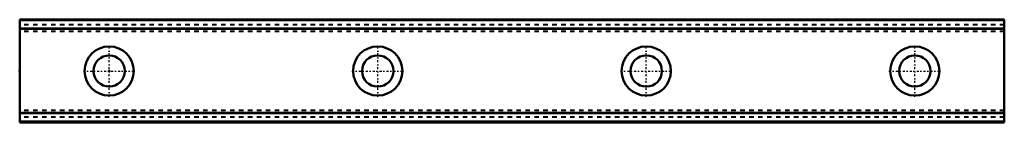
# Model space of a CAD drawing. Header units: millimetres. Extents: x -20 to 200, y -12 to 12.
import ezdxf

# ---------------------------------------------------------------- set-up
doc = ezdxf.new("R2010")
doc.units = ezdxf.units.MM
doc.linetypes.add('Center', pattern=[1.5, 0.45, -0.5, 0.05, -0.5])
doc.linetypes.add('Dashed', pattern=[2, 1, -1])
for name, color, linetype, lineweight in [('2d ConnectionPoints', 7, 'Continuous', 50), ('AM_0', 7, 'Continuous', 50), ('AM_4', 3, 'Continuous', 25), ('AM_7', 7, 'Center', 25), ('AM_9', 6, 'Dashed', 25)]:
    doc.layers.add(name, color=color, linetype=linetype, lineweight=lineweight)

msp = doc.modelspace()

# ---------------------------------------------------------------- linework, layer by layer
at = {"layer": '2d ConnectionPoints'}
for p in [(-20, 0), (0, 0), (0, 0)]:
    msp.add_point(p, dxfattribs=at)
at = {"layer": 'AM_0'}
for p, q in [((200, 11.5), (-20, 11.5)), ((-20, 11.5), (-20, -11.5)), ((200, 11.5), (200, -11.5)), ((200, -11.5), (-20, -11.5))]:
    msp.add_line(p, q, dxfattribs=at)
for centre, radius in [((0, 0), 5.5), ((60, 0), 5.5), ((120, 0), 5.5), ((180, 0), 5.5), ((0, 0), 3.5), ((60, 0), 3.5), ((120, 0), 3.5), ((180, 0), 3.5)]:
    msp.add_circle(centre, radius, dxfattribs=at)
at = {"layer": 'AM_4'}
for p, q in [((200, 11.26), (-20, 11.26)), ((200, 9.62), (-20, 9.62)), ((200, 9.32), (-20, 9.32)), ((200, -9.32), (-20, -9.32)), ((200, -9.62), (-20, -9.62)), ((200, -11.26), (-20, -11.26))]:
    msp.add_line(p, q, dxfattribs=at)
at = {"layer": 'AM_7'}
for p, q in [((0, -5.78), (0, 5.78)), ((60, -5.78), (60, 5.78)), ((120, -5.78), (120, 5.78)), ((180, -5.78), (180, 5.78)), ((-5.78, 0), (5.78, 0)), ((54.23, 0), (65.78, 0)), ((114.22, 0), (125.78, 0)), ((174.22, 0), (185.78, 0))]:
    msp.add_line(p, q, dxfattribs=at)
at = {"layer": 'AM_9'}
for p, q in [((200, 11.5), (-20, 11.5)), ((200, 11.41), (-20, 11.41)), ((200, 11.35), (-20, 11.35)), ((200, 11.26), (-20, 11.26)), ((200, 10.39), (-20, 10.39)), ((200, 10.29), (-20, 10.29)), ((200, 9.62), (-20, 9.62)), ((200, 9.54), (-20, 9.54)), ((200, 8.95), (-20, 8.95)), ((200, 8.8), (-20, 8.8)), ((200, -8.8), (-20, -8.8)), ((200, -8.95), (-20, -8.95)), ((200, -9.54), (-20, -9.54)), ((200, -9.62), (-20, -9.62)), ((200, -10.29), (-20, -10.29)), ((200, -10.39), (-20, -10.39)), ((200, -11.35), (-20, -11.35)), ((200, -11.41), (-20, -11.41)), ((200, -11.5), (-20, -11.5))]:
    msp.add_line(p, q, dxfattribs=at)

doc.saveas('drawing.dxf')
